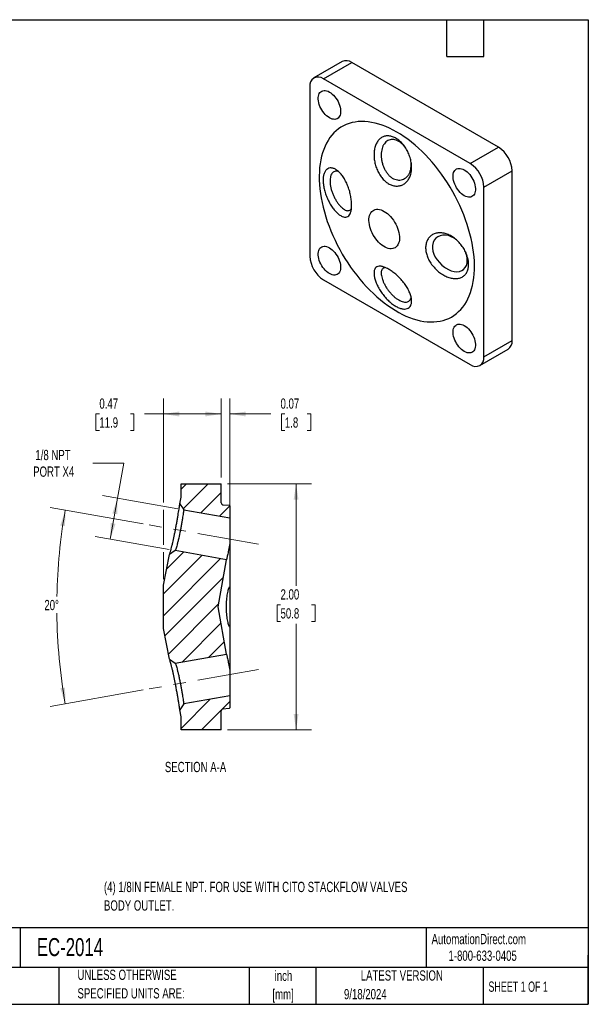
# Model space of a CAD drawing. Header units: inches. Extents: x 0.2 to 10.8, y 0.2 to 8.2.
# Tile 2 of 2: x 6.1 to 10.8, y 0.2 to 8.2. Entities that reach past the tile are written whole.
import ezdxf

# ---------------------------------------------------------------- set-up
doc = ezdxf.new("R2010")
doc.units = ezdxf.units.IN
doc.header["$MEASUREMENT"] = 0
doc.linetypes.add('CENTERX2', pattern=[0.8, 0.5, -0.1, 0.1, -0.1])
doc.layers.add('TEXT', color=140, linetype='Continuous', lineweight=25)
doc.styles.add('SLDTEXTSTYLE0', font='TXT', dxfattribs={"width": 0.7})
doc.styles.add('SLDTEXTSTYLE1', font='TXT', dxfattribs={"width": 0.65})
doc.dimstyles.new('SLDDIMSTYLE0', dxfattribs={"dimtxt": 0.084961, "dimasz": 0.13, "dimexe": 0, "dimexo": 0.0625, "dimgap": 0.02124, "dimtad": 0, "dimtih": 1, "dimtoh": 1, "dimrnd": 1e-09, "dimzin": 12, "dimdsep": 46, "dimtxsty": 'SLDTEXTSTYLE0', "dimsah": 1, "dimcen": 0.09, "dimadec": 0, "dimazin": 3, "dimtfac": 1, "dimtofl": 0, "dimtmove": 0, "dimatfit": 3, "dimfxl": 0, "dimfrac": 2, "dimtolj": 1, "dimtzin": 12, "dimarcsym": 0})
doc.dimstyles.new('SLDDIMSTYLE2', dxfattribs={"dimtxt": 0.084961, "dimasz": 0.13, "dimexe": 0, "dimexo": 0.0625, "dimgap": 0.02124, "dimtad": 0, "dimtih": 1, "dimtoh": 1, "dimrnd": 1e-09, "dimzin": 4, "dimdsep": 46, "dimtxsty": 'SLDTEXTSTYLE0', "dimsah": 1, "dimcen": 0.09, "dimadec": 0, "dimazin": 1, "dimtfac": 1, "dimtofl": 0, "dimtmove": 0, "dimatfit": 3, "dimfxl": 0, "dimfrac": 2, "dimtolj": 1, "dimtzin": 12, "dimarcsym": 0})
doc.dimstyles.new('SLDDIMSTYLE3', dxfattribs={"dimtxt": 0.084961, "dimasz": 0.13, "dimexe": 0, "dimexo": 0.0625, "dimgap": 0.02124, "dimtad": 0, "dimtih": 1, "dimtoh": 1, "dimrnd": 1e-09, "dimdsep": 46, "dimtxsty": 'SLDTEXTSTYLE0', "dimsah": 1, "dimcen": 0.09, "dimadec": 0, "dimazin": 2, "dimtfac": 1, "dimtofl": 0, "dimtmove": 0, "dimatfit": 3, "dimfxl": 0, "dimfrac": 2, "dimtolj": 1, "dimtzin": 12, "dimarcsym": 0})
doc.dimstyles.new('SLDDIMSTYLE4', dxfattribs={"dimtxt": 0.084961, "dimasz": 0.13, "dimexe": 0, "dimexo": 0.0625, "dimgap": 0.02124, "dimtad": 0, "dimtih": 1, "dimtoh": 1, "dimrnd": 1e-09, "dimdsep": 46, "dimtxsty": 'SLDTEXTSTYLE0', "dimsah": 1, "dimcen": 0.09, "dimadec": 0, "dimazin": 2, "dimtfac": 1, "dimtmove": 0, "dimatfit": 0, "dimfxl": 0, "dimfrac": 2, "dimtolj": 1, "dimtzin": 12, "dimarcsym": 0})
doc.dimstyles.new('SLDDIMSTYLE5', dxfattribs={"dimtxt": 0.084961, "dimasz": 0.13, "dimexe": 0, "dimexo": 0.0625, "dimgap": 0.02124, "dimtad": 0, "dimtih": 1, "dimtoh": 1, "dimdec": 4, "dimzin": 12, "dimdsep": 46, "dimtxsty": 'SLDTEXTSTYLE0', "dimsah": 1, "dimcen": 0.09, "dimadec": 0, "dimazin": 3, "dimtfac": 1, "dimtdec": 0, "dimtofl": 0, "dimtmove": 0, "dimatfit": 3, "dimfxl": 0, "dimfrac": 2, "dimtolj": 1, "dimtzin": 12, "dimarcsym": 0})

# ---------------------------------------------------------------- blocks, each defined once
blk = doc.blocks.new('_D_4')
at = {"color": 7, "linetype": 'Continuous', "lineweight": 0}
for p, q in [((7.2967, 4.3273), (7.2967, 5.1713)), ((7.7667, 4.5291), (7.7667, 5.1713)), ((6.7767, 5.0463), (6.7482, 5.0463)), ((6.7482, 5.0463), (6.7482, 4.9112)), ((7.0292, 5.0463), (7.0577, 5.0463)), ((7.0577, 5.0463), (7.0577, 4.9112)), ((7.2967, 5.0463), (7.1443, 5.0463)), ((7.7667, 5.0463), (7.2967, 5.0463)), ((6.7482, 4.9112), (6.7767, 4.9112)), ((7.0577, 4.9112), (7.0292, 4.9112)), ((7.2967, 3.983), (7.2967, 4.2673)), ((7.2967, 3.7049), (7.2967, 3.923))]:
    blk.add_line(p, q, dxfattribs=at)
at = {"color": 7, "linetype": 'Continuous', "lineweight": 18}
for points in [[(7.2967, 5.0463), (7.4267, 5.0263), (7.4267, 5.0663)], [(7.7667, 5.0463), (7.6367, 5.0663), (7.6367, 5.0263)]]:
    blk.add_solid(points, dxfattribs=at)
at = {"color": 7, "linetype": 'Continuous', "lineweight": 18, "char_height": 0.08333, "attachment_point": 1, "style": 'SLDTEXTSTYLE0'}
for s, insert in [('0.47', (6.7767, 5.1727)), ('11.9', (6.7767, 5.0187))]:
    blk.add_mtext(s, dxfattribs=dict(at, insert=insert))
blk = doc.blocks.new('_D_5')
at = {"color": 7, "linetype": 'Continuous', "lineweight": 0}
for p, q in [((7.7667, 4.5291), (7.7667, 5.1713)), ((7.8367, 4.2521), (7.8367, 5.1713)), ((7.7667, 5.0463), (7.5167, 5.0463)), ((7.8367, 5.0463), (8.1691, 5.0463)), ((8.2842, 5.0463), (8.2557, 5.0463)), ((8.2557, 5.0463), (8.2557, 4.9112)), ((8.466, 5.0463), (8.4946, 5.0463)), ((8.4946, 5.0463), (8.4946, 4.9112)), ((8.2557, 4.9112), (8.2842, 4.9112)), ((8.4946, 4.9112), (8.466, 4.9112))]:
    blk.add_line(p, q, dxfattribs=at)
at = {"color": 7, "linetype": 'Continuous', "lineweight": 18}
for points in [[(7.7667, 5.0463), (7.6367, 5.0663), (7.6367, 5.0263)], [(7.8367, 5.0463), (7.9667, 5.0263), (7.9667, 5.0663)]]:
    blk.add_solid(points, dxfattribs=at)
at = {"color": 7, "linetype": 'Continuous', "lineweight": 18, "char_height": 0.08333, "attachment_point": 1, "style": 'SLDTEXTSTYLE0'}
for s, insert in [('0.07', (8.2489, 5.1727)), ('1.8', (8.2842, 5.0187))]:
    blk.add_mtext(s, dxfattribs=dict(at, insert=insert))
blk = doc.blocks.new('_D_6')
at = {"color": 7, "linetype": 'Continuous', "lineweight": 0}
for p, q in [((7.8167, 4.4791), (8.5001, 4.4791)), ((8.3751, 4.4791), (8.3751, 3.6498)), ((8.2489, 3.4957), (8.2204, 3.4957)), ((8.2204, 3.4957), (8.2204, 3.3607)), ((8.5014, 3.4957), (8.5299, 3.4957)), ((8.5299, 3.4957), (8.5299, 3.3607)), ((8.2204, 3.3607), (8.2489, 3.3607)), ((8.5299, 3.3607), (8.5014, 3.3607)), ((8.3751, 2.4791), (8.3751, 3.3417)), ((7.8167, 2.4791), (8.5001, 2.4791))]:
    blk.add_line(p, q, dxfattribs=at)
at = {"color": 7, "linetype": 'Continuous', "lineweight": 18}
for points in [[(8.3751, 4.4791), (8.3551, 4.3491), (8.3951, 4.3491)], [(8.3751, 2.4791), (8.3951, 2.6091), (8.3551, 2.6091)]]:
    blk.add_solid(points, dxfattribs=at)
at = {"color": 7, "linetype": 'Continuous', "lineweight": 18, "char_height": 0.08333, "attachment_point": 1, "style": 'SLDTEXTSTYLE0'}
for s, insert in [('2.00', (8.2489, 3.6222)), ('50.8', (8.2489, 3.4681))]:
    blk.add_mtext(s, dxfattribs=dict(at, insert=insert))
blk = doc.blocks.new('_D_7')
at = {"color": 7, "linetype": 'Continuous', "lineweight": 0}
for p, q in [((7.1325, 4.1541), (6.3762, 4.2875)), ((7.1325, 2.8041), (6.3762, 2.6708))]:
    blk.add_line(p, q, dxfattribs=at)
at = {"color": 7, "linetype": 'Continuous', "lineweight": 18}
for start, end in [(170, 178.93571), (180.64366, 190)]:
    blk.add_arc((10.9605, 3.4791), 4.53, start, end, dxfattribs=at)
for points in [[(6.4993, 4.2657), (6.4588, 4.1406), (6.4983, 4.1342)], [(6.4993, 2.6925), (6.4983, 2.824), (6.4588, 2.8176)]]:
    blk.add_solid(points, dxfattribs=at)
at = {"color": 7, "linetype": 'Continuous', "lineweight": 18, "insert": (6.3298, 3.5357), "char_height": 0.08333, "attachment_point": 1, "style": 'SLDTEXTSTYLE0'}
blk.add_mtext('20°', dxfattribs=at)
blk = doc.blocks.new('_D_8')
at = {"color": 7, "linetype": 'Continuous', "lineweight": 0}
for p, q in [((6.9746, 4.6473), (6.7246, 4.6473)), ((6.9245, 4.3629), (6.9746, 4.6473)), ((7.4134, 4.2767), (6.8014, 4.3846)), ((6.8656, 4.0291), (6.9245, 4.3629)), ((7.3441, 3.9447), (6.7425, 4.0508))]:
    blk.add_line(p, q, dxfattribs=at)
at = {"color": 7, "linetype": 'Continuous', "lineweight": 18}
for points in [[(6.9245, 4.3629), (6.8822, 4.2383), (6.9216, 4.2314)], [(6.8656, 4.0291), (6.9079, 4.1536), (6.8685, 4.1605)]]:
    blk.add_solid(points, dxfattribs=at)
at = {"color": 7, "linetype": 'Continuous', "lineweight": 18, "char_height": 0.08333, "attachment_point": 1, "style": 'SLDTEXTSTYLE0'}
for s, insert in [('1/8 NPT', (6.2568, 4.7547)), ('PORT X4', (6.2385, 4.6197))]:
    blk.add_mtext(s, dxfattribs=dict(at, insert=insert))

msp = doc.modelspace()

# ---------------------------------------------------------------- hatches: boundary and pattern name
at = {"linetype": 'Continuous', "lineweight": 18}
h = msp.add_hatch(dxfattribs=at)
h.set_pattern_fill('ANSI31', style=0)
edge = h.paths.add_edge_path(flags=0)
edge.add_line((7.8321, 4.30452), (7.78036, 4.30905))
edge.add_arc((7.78167, 4.32399), 0.015, 180, 265, ccw=False)
edge.add_line((7.76667, 4.32399), (7.76667, 4.47912))
edge.add_line((7.76667, 4.47912), (7.44167, 4.47912))
edge.add_line((7.44167, 4.47912), (7.44167, 4.37125))
edge.add_line((7.44167, 4.37125), (7.43035, 4.31533))
edge.add_spline(control_points=[(7.43035, 4.31533), (7.43035, 4.31533), (7.43035, 4.31533), (7.43035, 4.31533), (7.4411, 4.29956), (7.45185, 4.28378), (7.4626, 4.26801)], knot_values=[0, 0, 0, 0, 0.0000073, 0.0000073, 0.0000073, 0.9999324, 0.9999324, 0.9999324, 0.9999324], weights=[1, 1, 1, 1, 1, 1, 1], degree=3, periodic=0)
edge.add_line((7.4626, 4.26801), (7.83667, 4.20205))
edge.add_line((7.83667, 4.20205), (7.83667, 4.29954))
edge.add_arc((7.83167, 4.29954), 0.005, 0, 85)
h = msp.add_hatch(dxfattribs=at)
h.set_pattern_fill('ANSI31', style=0)
edge = h.paths.add_edge_path(flags=0)
edge.add_spline(control_points=[(7.34719, 3.0537), (7.35121, 3.05096), (7.35524, 3.04822), (7.35926, 3.04548), (7.36337, 3.04267), (7.36749, 3.03987), (7.37161, 3.03706), (7.37885, 3.03212), (7.3861, 3.02718), (7.39334, 3.02225)], knot_values=[0.0000086, 0.0000086, 0.0000086, 0.0000086, 0.0003795, 0.0003795, 0.0003795, 0.0007591, 0.0007591, 0.0007591, 0.0014272, 0.0014272, 0.0014272, 0.0014272], weights=[1, 1, 1, 1, 1, 1, 1, 1, 1, 1], degree=3, periodic=0)
edge.add_line((7.39334, 3.02225), (7.80908, 3.09555))
edge.add_line((7.80908, 3.09555), (7.74145, 3.47912))
edge.add_line((7.74145, 3.47912), (7.80908, 3.86269))
edge.add_line((7.80908, 3.86269), (7.39334, 3.93599))
edge.add_spline(control_points=[(7.39334, 3.93599), (7.38933, 3.93326), (7.38531, 3.93052), (7.38129, 3.92778), (7.37718, 3.92497), (7.37306, 3.92217), (7.36894, 3.91936), (7.36169, 3.91442), (7.35444, 3.90948), (7.34719, 3.90454)], knot_values=[0.0000092, 0.0000092, 0.0000092, 0.0000092, 0.0003796, 0.0003796, 0.0003796, 0.0007591, 0.0007591, 0.0007591, 0.0014278, 0.0014278, 0.0014278, 0.0014278], weights=[1, 1, 1, 1, 1, 1, 1, 1, 1, 1], degree=3, periodic=0)
edge.add_line((7.34719, 3.90454), (7.29667, 3.65493))
edge.add_line((7.29667, 3.65493), (7.29667, 3.30331))
edge.add_line((7.29667, 3.30331), (7.34719, 3.0537))
h = msp.add_hatch(dxfattribs=at)
h.set_pattern_fill('ANSI31', style=0)
edge = h.paths.add_edge_path(flags=0)
edge.add_line((7.78036, 2.64919), (7.8321, 2.65372))
edge.add_arc((7.83167, 2.6587), 0.005, 275, 360)
edge.add_line((7.83667, 2.6587), (7.83667, 2.75619))
edge.add_line((7.83667, 2.75619), (7.46261, 2.69023))
edge.add_spline(control_points=[(7.46261, 2.69023), (7.45185, 2.67445), (7.4411, 2.65868), (7.43035, 2.6429)], knot_values=[0.0000064, 0.0000064, 0.0000064, 0.0000064, 1.0000006, 1.0000006, 1.0000006, 1.0000006], weights=[1, 1, 1, 1], degree=3, periodic=0)
edge.add_line((7.43035, 2.6429), (7.44167, 2.58699))
edge.add_line((7.44167, 2.58699), (7.44167, 2.47912))
edge.add_line((7.44167, 2.47912), (7.76667, 2.47912))
edge.add_line((7.76667, 2.47912), (7.76667, 2.63425))
edge.add_arc((7.78167, 2.63425), 0.015, 95, 180.005749, ccw=False)

# ---------------------------------------------------------------- linework, layer by layer
for p, q in [((8.74909, 7.90982), (8.51928, 7.77715)), ((8.59727, 7.76943), (8.82708, 7.9021)), ((10.02068, 7.21305), (8.82708, 7.9021)), ((9.79087, 7.08038), (8.59727, 7.76943)), ((8.48696, 7.70573), (8.48696, 6.32741)), ((9.79087, 7.08038), (10.02068, 7.21305)), ((9.90117, 6.88932), (10.13098, 7.02199)), ((10.13098, 5.64367), (10.13098, 7.02199)), ((9.90117, 5.511), (9.90117, 6.88932)), ((8.59727, 6.13635), (9.79087, 5.4473)), ((9.90117, 5.511), (10.13098, 5.64367)), ((9.86886, 5.43958), (10.09867, 5.57224)), ((7.44167, 4.37125), (7.44167, 4.47912)), ((7.44167, 4.47912), (7.76667, 4.47912)), ((7.76667, 4.32399), (7.76667, 4.47912)), ((7.43035, 4.31533), (7.44167, 4.37125)), ((7.4626, 4.26801), (7.83667, 4.20205)), ((7.78036, 4.30905), (7.8321, 4.30452)), ((7.83667, 4.29954), (7.83667, 4.20205)), ((7.83667, 4.20205), (7.83667, 3.99311)), ((7.39334, 3.93599), (7.34719, 3.90454)), ((7.80908, 3.86269), (7.39334, 3.93599)), ((7.83667, 3.99311), (7.83667, 3.64469)), ((7.29667, 3.65493), (7.34719, 3.90454)), ((7.74145, 3.47912), (7.80908, 3.86269)), ((7.29667, 3.30331), (7.29667, 3.65493)), ((7.83667, 3.64469), (7.83667, 3.31355)), ((7.80908, 3.09555), (7.74145, 3.47912)), ((7.34719, 3.0537), (7.29667, 3.30331)), ((7.83667, 3.31355), (7.83667, 2.96513)), ((7.34719, 3.0537), (7.39334, 3.02225)), ((7.39334, 3.02225), (7.80908, 3.09555)), ((7.83667, 2.96513), (7.83667, 2.75619)), ((7.83667, 2.75619), (7.46261, 2.69023)), ((7.83667, 2.75619), (7.83667, 2.6587)), ((7.46261, 2.69023), (7.43035, 2.6429)), ((7.44167, 2.58699), (7.43035, 2.6429)), ((7.8321, 2.65372), (7.78036, 2.64919)), ((7.44167, 2.47912), (7.44167, 2.58699)), ((7.76667, 2.47912), (7.76667, 2.63425)), ((7.76667, 2.47912), (7.44167, 2.47912))]:
    msp.add_line(p, q)
at = {"color": 7, "linetype": 'CENTERX2', "lineweight": 18}
for p, q in [((8.06908, 3.98896), (7.18177, 4.14541)), ((8.06908, 2.96928), (7.18177, 2.81283))]:
    msp.add_line(p, q, dxfattribs=at)
at = {"flags": 128}
for points in [[(8.64606, 7.66247), (8.65745, 7.65507), (8.66866, 7.64613), (8.67951, 7.63579), (8.68983, 7.62422), (8.69947, 7.6116), (8.70826, 7.59812), (8.71607, 7.58401), (8.72278, 7.56948), (8.72828, 7.55476), (8.73248, 7.54008), (8.73531, 7.52568), (8.73674, 7.51178), (8.73674, 7.4986), (8.73531, 7.48636), (8.73248, 7.47523), (8.72828, 7.46541), (8.72278, 7.45703), (8.71607, 7.45024), (8.70826, 7.44515), (8.69947, 7.44182), (8.68983, 7.44033), (8.67951, 7.44068), (8.66866, 7.44287), (8.65745, 7.44687), (8.64606, 7.45262), (8.63467, 7.46002), (8.62346, 7.46896), (8.61261, 7.4793), (8.60229, 7.49087), (8.59265, 7.50349), (8.58386, 7.51696), (8.57605, 7.53108), (8.56934, 7.54561), (8.56384, 7.56033), (8.55964, 7.57501), (8.55681, 7.58941), (8.55538, 7.60331), (8.55538, 7.61648), (8.55681, 7.62873), (8.55964, 7.63985), (8.56384, 7.64968), (8.56934, 7.65805), (8.57605, 7.66484), (8.58386, 7.66994), (8.59265, 7.67326), (8.60229, 7.67476), (8.61261, 7.67441), (8.62346, 7.67222), (8.63467, 7.66822), (8.64606, 7.66247)], [(9.19407, 7.33683), (9.16428, 7.35321), (9.13455, 7.36794), (9.10496, 7.38096), (9.07557, 7.39227), (9.04644, 7.40182), (9.01764, 7.40961), (8.98924, 7.4156), (8.96129, 7.4198), (8.93386, 7.42218), (8.90701, 7.42275), (8.8808, 7.4215), (8.8553, 7.41844), (8.83054, 7.41357), (8.8066, 7.4069), (8.78353, 7.39845), (8.76136, 7.38824), (8.74017, 7.37629), (8.71999, 7.36262), (8.70086, 7.34728), (8.68284, 7.33028), (8.66596, 7.31167), (8.65025, 7.29149), (8.63576, 7.26979), (8.62251, 7.24661), (8.61054, 7.22201), (8.59988, 7.19604), (8.59053, 7.16875), (8.58254, 7.14022), (8.57591, 7.1105), (8.57066, 7.07966), (8.5668, 7.04777), (8.56433, 7.0149), (8.56328, 6.98112), (8.56363, 6.9465), (8.56539, 6.91114), (8.56855, 6.8751), (8.57311, 6.83846), (8.57905, 6.80131), (8.58637, 6.76373), (8.59504, 6.7258), (8.60505, 6.68761), (8.61637, 6.64924), (8.62898, 6.61079), (8.64285, 6.57232), (8.65795, 6.53394), (8.67425, 6.49573), (8.69171, 6.45776), (8.71029, 6.42013), (8.72995, 6.38292), (8.75064, 6.34622), (8.77233, 6.31009), (8.79495, 6.27464), (8.81847, 6.23993), (8.84282, 6.20604), (8.86796, 6.17305), (8.89382, 6.14103), (8.92036, 6.11005), (8.94751, 6.08019), (8.9752, 6.0515), (9.00339, 6.02406), (9.032, 5.99792), (9.06097, 5.97314), (9.09024, 5.94978), (9.11974, 5.92789), (9.1494, 5.90752), (9.17917, 5.88871), (9.20897, 5.87151), (9.23873, 5.85595), (9.2684, 5.84207), (9.2979, 5.8299), (9.32717, 5.81947), (9.35614, 5.81079), (9.38475, 5.8039), (9.41293, 5.7988), (9.44063, 5.79551), (9.46778, 5.79404), (9.49431, 5.79438), (9.52018, 5.79653), (9.54531, 5.8005), (9.56967, 5.80627), (9.59318, 5.81383), (9.61581, 5.82316), (9.63749, 5.83425), (9.65819, 5.84706), (9.67785, 5.86157), (9.69642, 5.87775), (9.71388, 5.89556), (9.73018, 5.91496), (9.74528, 5.9359), (9.75916, 5.95835), (9.77177, 5.98225), (9.78309, 6.00754), (9.7931, 6.03418), (9.80177, 6.06209), (9.80908, 6.09123), (9.81503, 6.12152), (9.81958, 6.15289), (9.82275, 6.18528), (9.8245, 6.21862), (9.82486, 6.25282), (9.8238, 6.28782), (9.82134, 6.32354), (9.81748, 6.35988), (9.81223, 6.39679), (9.8056, 6.43416), (9.7976, 6.47193), (9.78826, 6.51), (9.77759, 6.54829), (9.76562, 6.58671), (9.75238, 6.62518), (9.73788, 6.66361), (9.72218, 6.70192), (9.7053, 6.74003), (9.68727, 6.77783), (9.66815, 6.81526), (9.64797, 6.85223), (9.62677, 6.88865), (9.60461, 6.92445), (9.58153, 6.95955), (9.55759, 6.99386), (9.53284, 7.0273), (9.50733, 7.05982), (9.48112, 7.09133), (9.45428, 7.12175), (9.42685, 7.15104), (9.3989, 7.17911), (9.37049, 7.20591), (9.34169, 7.23138), (9.31257, 7.25545), (9.28317, 7.27808), (9.25358, 7.29922), (9.22386, 7.31882), (9.19407, 7.33683)], [(9.74208, 7.02975), (9.75346, 7.02235), (9.76467, 7.01341), (9.77552, 7.00307), (9.78585, 6.9915), (9.79548, 6.97888), (9.80428, 6.96541), (9.81209, 6.95129), (9.81879, 6.93676), (9.82429, 6.92204), (9.82849, 6.90736), (9.83133, 6.89296), (9.83276, 6.87906), (9.83276, 6.86589), (9.83133, 6.85364), (9.82849, 6.84252), (9.82429, 6.83269), (9.81879, 6.82432), (9.81209, 6.81753), (9.80428, 6.81243), (9.79548, 6.80911), (9.78585, 6.80761), (9.77552, 6.80796), (9.76467, 6.81015), (9.75346, 6.81415), (9.74208, 6.8199), (9.73069, 6.8273), (9.71948, 6.83624), (9.70863, 6.84658), (9.6983, 6.85815), (9.68867, 6.87077), (9.67988, 6.88425), (9.67206, 6.89836), (9.66536, 6.91289), (9.65986, 6.92761), (9.65566, 6.94229), (9.65282, 6.95669), (9.65139, 6.97059), (9.65139, 6.98377), (9.65282, 6.99601), (9.65566, 7.00714), (9.65986, 7.01696), (9.66536, 7.02534), (9.67206, 7.03213), (9.67988, 7.03722), (9.68867, 7.04055), (9.6983, 7.04204), (9.70863, 7.04169), (9.71948, 7.0395), (9.73069, 7.0355), (9.74208, 7.02975)], [(9.09154, 6.69273), (9.10475, 6.68429), (9.11782, 6.67432), (9.13058, 6.66293), (9.14291, 6.65025), (9.15465, 6.63642), (9.16568, 6.62161), (9.17586, 6.60598), (9.18509, 6.5897), (9.19327, 6.57296), (9.20028, 6.55596), (9.20607, 6.53888), (9.21056, 6.52191), (9.2137, 6.50525), (9.21546, 6.48909), (9.21581, 6.47361), (9.21475, 6.45899), (9.2123, 6.44539), (9.20848, 6.43297), (9.20334, 6.42186), (9.19692, 6.41219), (9.18932, 6.40408), (9.1806, 6.39761), (9.17088, 6.39286), (9.16026, 6.38988), (9.14886, 6.3887), (9.13681, 6.38934), (9.12425, 6.3918), (9.11131, 6.39603), (9.09815, 6.402), (9.08492, 6.40964), (9.07176, 6.41886), (9.05883, 6.42956), (9.04627, 6.44161), (9.03422, 6.45488), (9.02282, 6.46922), (9.01219, 6.48447), (9.00247, 6.50044), (8.99376, 6.51697), (8.98615, 6.53387), (8.97974, 6.55094), (8.97459, 6.56799), (8.97077, 6.58482), (8.96832, 6.60125), (8.96726, 6.6171), (8.96762, 6.63217), (8.96937, 6.6463), (8.97251, 6.65933), (8.977, 6.67111), (8.98279, 6.68151), (8.98981, 6.69042), (8.99798, 6.69772), (9.00721, 6.70334), (9.0174, 6.70721), (9.02843, 6.70929), (9.04017, 6.70956), (9.05249, 6.70801), (9.06526, 6.70466), (9.07832, 6.69955), (9.09154, 6.69273)], [(9.67359, 6.46445), (9.65948, 6.4746), (9.63653, 6.48689), (9.61248, 6.49546), (9.58941, 6.49963), (9.56657, 6.49948), (9.54588, 6.49505), (9.52679, 6.48624), (9.51087, 6.47377), (9.49783, 6.45737), (9.48886, 6.43849), (9.48383, 6.41664), (9.48322, 6.39396), (9.48695, 6.3696), (9.49462, 6.34572), (9.50634, 6.32142), (9.52119, 6.2984), (9.53944, 6.27616), (9.5596, 6.25636), (9.58217, 6.23859), (9.58956, 6.23361), (9.61265, 6.22043), (9.63667, 6.21046), (9.6596, 6.20455), (9.68217, 6.20258), (9.70252, 6.20473), (9.72125, 6.2111), (9.73687, 6.22121), (9.7498, 6.23534), (9.75905, 6.25239), (9.76483, 6.2728), (9.7667, 6.29489), (9.7667, 6.29489)], [(8.64606, 6.39683), (8.65745, 6.38943), (8.66866, 6.38049), (8.67951, 6.37015), (8.68983, 6.35858), (8.69947, 6.34596), (8.70826, 6.33248), (8.71607, 6.31837), (8.72278, 6.30384), (8.72828, 6.28912), (8.73248, 6.27444), (8.73531, 6.26004), (8.73674, 6.24614), (8.73674, 6.23297), (8.73531, 6.22072), (8.73248, 6.20959), (8.72828, 6.19977), (8.72278, 6.19139), (8.71607, 6.18461), (8.70826, 6.17951), (8.69947, 6.17619), (8.68983, 6.17469), (8.67951, 6.17504), (8.66866, 6.17723), (8.65745, 6.18123), (8.64606, 6.18698), (8.63467, 6.19438), (8.62346, 6.20332), (8.61261, 6.21366), (8.60229, 6.22523), (8.59265, 6.23785), (8.58386, 6.25132), (8.57605, 6.26544), (8.56934, 6.27997), (8.56384, 6.29469), (8.55964, 6.30937), (8.55681, 6.32377), (8.55538, 6.33767), (8.55538, 6.35084), (8.55681, 6.36309), (8.55964, 6.37422), (8.56384, 6.38404), (8.56934, 6.39242), (8.57605, 6.3992), (8.58386, 6.4043), (8.59265, 6.40762), (8.60229, 6.40912), (8.61261, 6.40877), (8.62346, 6.40658), (8.63467, 6.40258), (8.64606, 6.39683)], [(9.74208, 5.76411), (9.75346, 5.75671), (9.76467, 5.74777), (9.77552, 5.73744), (9.78585, 5.72587), (9.79548, 5.71324), (9.80428, 5.69977), (9.81209, 5.68565), (9.81879, 5.67112), (9.82429, 5.6564), (9.82849, 5.64173), (9.83133, 5.62732), (9.83276, 5.61343), (9.83276, 5.60025), (9.83133, 5.588), (9.82849, 5.57688), (9.82429, 5.56705), (9.81879, 5.55868), (9.81209, 5.55189), (9.80428, 5.54679), (9.79548, 5.54347), (9.78585, 5.54197), (9.77552, 5.54232), (9.76467, 5.54451), (9.75346, 5.54852), (9.74208, 5.55426), (9.73069, 5.56166), (9.71948, 5.5706), (9.70863, 5.58094), (9.6983, 5.59251), (9.68867, 5.60513), (9.67988, 5.61861), (9.67206, 5.63272), (9.66536, 5.64726), (9.65986, 5.66198), (9.65566, 5.67665), (9.65282, 5.69105), (9.65139, 5.70495), (9.65139, 5.71813), (9.65282, 5.73037), (9.65566, 5.7415), (9.65986, 5.75133), (9.66536, 5.7597), (9.67206, 5.76649), (9.67988, 5.77158), (9.68867, 5.77491), (9.6983, 5.77641), (9.70863, 5.77606), (9.71948, 5.77386), (9.73069, 5.76986), (9.74208, 5.76411)]]:
    msp.add_lwpolyline(points, dxfattribs=at)
for centre, radius, start, end in [((8.78171, 7.84156), 0.07565, 53.146601, 115.54294), ((8.55443, 7.71625), 0.06829, 51.147399, 188.863353), ((9.89216, 7.01148), 0.23905, 2.52009, 57.47991), ((9.66235, 6.87881), 0.23905, 2.52009, 57.47991), ((8.72578, 6.33792), 0.23905, 182.52009, 237.47991), ((10.05149, 5.63661), 0.07981, 306.240345, 5.071835), ((9.8337, 5.50048), 0.06829, 231.147399, 8.863353), ((7.78167, 4.32399), 0.015, 180, 265), ((7.83167, 4.29954), 0.005, 0, 85), ((7.78167, 2.63425), 0.015, 95, 180), ((7.83167, 2.6587), 0.005, 275, 360)]:
    msp.add_arc(centre, radius, start, end)
for points, knots in [([(9.0091, 7.13548), (9.00833, 7.14887), (9.00854, 7.16184), (9.01075, 7.18696), (9.01279, 7.19918), (9.01863, 7.22179), (9.02243, 7.2323), (9.03177, 7.25182), (9.03724, 7.26065), (9.04959, 7.276), (9.05656, 7.28264), (9.07171, 7.29356), (9.07978, 7.29779), (9.09695, 7.30373), (9.10614, 7.30542), (9.12485, 7.30624), (9.13443, 7.30539), (9.14914, 7.30215), (9.15413, 7.30072), (9.16401, 7.29728), (9.16894, 7.29526), (9.18364, 7.28833), (9.19336, 7.28254), (9.2126, 7.26847), (9.22181, 7.26046), (9.23505, 7.24703), (9.23936, 7.24231), (9.24778, 7.23236), (9.25189, 7.22712), (9.26366, 7.21098), (9.27084, 7.1996), (9.28385, 7.17557), (9.28968, 7.16281), (9.29942, 7.13704), (9.30344, 7.12393), (9.30808, 7.1039), (9.30939, 7.09716), (9.31147, 7.08384), (9.31226, 7.07723), (9.31389, 7.05755), (9.314, 7.04455), (9.31208, 7.01927), (9.31006, 7.00727), (9.30407, 6.98448), (9.30004, 6.97357), (9.29014, 6.95385), (9.2843, 6.94499), (9.27424, 6.93313), (9.27065, 6.9294), (9.26316, 6.92257), (9.25925, 6.91947), (9.24704, 6.9111), (9.2383, 6.90672), (9.21961, 6.90043), (9.20996, 6.89866), (9.19512, 6.89792), (9.19012, 6.898), (9.17998, 6.89881), (9.17485, 6.89956), (9.1596, 6.90275), (9.14953, 6.90614), (9.12964, 6.91538), (9.11977, 6.92132), (9.10109, 6.93524), (9.09216, 6.94324), (9.07939, 6.95691), (9.07523, 6.96174), (9.0673, 6.97176), (9.06351, 6.97696), (9.05259, 6.99313), (9.04594, 7.00474), (9.03402, 7.02935), (9.02889, 7.04202), (9.02029, 7.0681), (9.01678, 7.08164), (9.01157, 7.10863), (9.00986, 7.12208), (9.0091, 7.13548)], [0, 0, 0, 0, 0.03125, 0.03125, 0.0625, 0.0625, 0.09375, 0.09375, 0.125, 0.125, 0.15625, 0.15625, 0.1875, 0.1875, 0.21875, 0.21875, 0.25, 0.25, 0.265625, 0.265625, 0.28125, 0.28125, 0.3125, 0.3125, 0.34375, 0.34375, 0.359375, 0.359375, 0.375, 0.375, 0.40625, 0.40625, 0.4375, 0.4375, 0.46875, 0.46875, 0.484375, 0.484375, 0.5, 0.5, 0.53125, 0.53125, 0.5625, 0.5625, 0.59375, 0.59375, 0.625, 0.625, 0.640625, 0.640625, 0.65625, 0.65625, 0.6875, 0.6875, 0.71875, 0.71875, 0.734375, 0.734375, 0.75, 0.75, 0.78125, 0.78125, 0.8125, 0.8125, 0.84375, 0.84375, 0.859375, 0.859375, 0.875, 0.875, 0.90625, 0.90625, 0.9375, 0.9375, 0.96875, 0.96875, 1, 1, 1, 1]), ([(9.26171, 7.2125), (9.25894, 7.21628), (9.25082, 7.22734), (9.2351, 7.24261), (9.21997, 7.25437), (9.20441, 7.26388), (9.18859, 7.27131), (9.16834, 7.27643), (9.14849, 7.27696), (9.13008, 7.27289), (9.11308, 7.2642), (9.09843, 7.25134), (9.08607, 7.23436), (9.07663, 7.21408), (9.0702, 7.19066), (9.06668, 7.1653), (9.06706, 7.14718), (9.06724, 7.13828)], [0, 0, 0, 0, 0.0369863, 0.108399, 0.1818844, 0.2049745, 0.2763336, 0.3497613, 0.4211438, 0.4945953, 0.566002, 0.6394787, 0.7108973, 0.7843913, 0.8557391, 0.9291635, 1, 1, 1, 1]), ([(9.06724, 7.13828), (9.06801, 7.12916), (9.06955, 7.11066), (9.07582, 7.08279), (9.0849, 7.05551), (9.09672, 7.02998), (9.11121, 7.00652), (9.12788, 6.98632), (9.1466, 6.96962), (9.16657, 6.95729), (9.18754, 6.9494), (9.20852, 6.94622), (9.22924, 6.94772), (9.24869, 6.95379), (9.2666, 6.96442), (9.28195, 6.97909), (9.29461, 6.99768), (9.30381, 7.01922), (9.30952, 7.04357), (9.31173, 7.06787), (9.31036, 7.08439), (9.30976, 7.09169)], [0, 0, 0, 0, 0.0524272, 0.106371, 0.1588801, 0.2129024, 0.2655725, 0.3197789, 0.3722652, 0.4263059, 0.47827, 0.5317363, 0.5838352, 0.6374155, 0.690018, 0.7441432, 0.7967819, 0.8509597, 0.9033933, 0.9573519, 1, 1, 1, 1]), ([(8.74863, 6.65192), (8.74131, 6.65526), (8.73381, 6.65984), (8.71846, 6.67125), (8.71057, 6.67815), (8.6951, 6.69382), (8.68744, 6.70264), (8.67231, 6.72216), (8.66497, 6.73271), (8.65109, 6.75498), (8.64446, 6.76687), (8.63217, 6.79145), (8.62658, 6.80399), (8.61658, 6.82959), (8.61214, 6.84278), (8.60476, 6.86864), (8.60177, 6.88142), (8.59843, 6.90034), (8.5975, 6.90664), (8.59605, 6.91889), (8.59552, 6.92488), (8.59453, 6.94243), (8.59464, 6.95359), (8.59653, 6.97472), (8.59825, 6.98436), (8.60195, 6.99752), (8.60337, 7.00167), (8.60661, 7.00952), (8.60843, 7.01322), (8.61436, 7.02338), (8.61894, 7.02903), (8.62936, 7.03805), (8.63526, 7.04137), (8.64782, 7.04538), (8.65451, 7.04614), (8.6652, 7.04534), (8.66887, 7.04473), (8.67627, 7.04286), (8.68001, 7.04161), (8.69136, 7.03694), (8.69913, 7.03259), (8.71479, 7.02133), (8.7225, 7.01455), (8.73768, 6.99887), (8.74524, 6.98985), (8.75952, 6.97018), (8.76628, 6.95953), (8.77586, 6.94239), (8.77898, 6.93644), (8.78491, 6.92436), (8.78773, 6.91821), (8.79577, 6.89948), (8.80058, 6.88661), (8.80912, 6.8601), (8.81269, 6.84689), (8.81716, 6.82718), (8.8185, 6.82063), (8.82088, 6.80755), (8.82191, 6.80102), (8.82451, 6.78191), (8.82562, 6.76965), (8.82664, 6.74609), (8.82653, 6.73476), (8.8251, 6.71401), (8.8238, 6.70445), (8.82086, 6.6914), (8.81972, 6.68726), (8.81714, 6.67959), (8.8157, 6.67604), (8.81093, 6.66619), (8.80712, 6.66071), (8.79819, 6.6521), (8.7932, 6.64906), (8.78212, 6.64552), (8.77595, 6.64502), (8.76287, 6.64656), (8.75595, 6.64858), (8.74863, 6.65192)], [0, 0, 0, 0, 0.03125, 0.03125, 0.0625, 0.0625, 0.09375, 0.09375, 0.125, 0.125, 0.15625, 0.15625, 0.1875, 0.1875, 0.21875, 0.21875, 0.25, 0.25, 0.265625, 0.265625, 0.28125, 0.28125, 0.3125, 0.3125, 0.34375, 0.34375, 0.359375, 0.359375, 0.375, 0.375, 0.40625, 0.40625, 0.4375, 0.4375, 0.46875, 0.46875, 0.484375, 0.484375, 0.5, 0.5, 0.53125, 0.53125, 0.5625, 0.5625, 0.59375, 0.59375, 0.625, 0.625, 0.640625, 0.640625, 0.65625, 0.65625, 0.6875, 0.6875, 0.71875, 0.71875, 0.734375, 0.734375, 0.75, 0.75, 0.78125, 0.78125, 0.8125, 0.8125, 0.84375, 0.84375, 0.859375, 0.859375, 0.875, 0.875, 0.90625, 0.90625, 0.9375, 0.9375, 0.96875, 0.96875, 1, 1, 1, 1]), ([(8.7211, 7.01503), (8.72004, 7.01554), (8.71364, 7.01862), (8.70265, 7.01983), (8.6886, 7.01829), (8.67641, 7.0119), (8.66608, 7.00116), (8.65833, 6.98653), (8.65307, 6.96814), (8.65125, 6.95162), (8.65089, 6.93388), (8.65198, 6.91498), (8.65625, 6.88913), (8.66322, 6.86219), (8.6727, 6.83545), (8.68433, 6.8091), (8.69777, 6.78443), (8.71262, 6.76159), (8.72826, 6.74166), (8.74442, 6.7249), (8.76028, 6.71169), (8.77035, 6.70631), (8.77529, 6.70367)], [0, 0, 0, 0, 0.0107883, 0.0654874, 0.1187028, 0.1734577, 0.2267316, 0.2815503, 0.3348272, 0.3896505, 0.4068767, 0.4601137, 0.5148939, 0.5681483, 0.6229463, 0.6762188, 0.7310356, 0.7843169, 0.8391466, 0.8923752, 0.9471529, 1, 1, 1, 1]), ([(8.77529, 6.70367), (8.78005, 6.70181), (8.78971, 6.69803), (8.80245, 6.69786), (8.81349, 6.70211), (8.82105, 6.70833), (8.82418, 6.71453), (8.82507, 6.7163)], [0, 0, 0, 0, 0.2236031, 0.4536749, 0.6776276, 0.9080337, 1, 1, 1, 1]), ([(9.55806, 6.18465), (9.54683, 6.19202), (9.53605, 6.20022), (9.51531, 6.21819), (9.5053, 6.22802), (9.48701, 6.24855), (9.4786, 6.25932), (9.46326, 6.2819), (9.45652, 6.29352), (9.44796, 6.31108), (9.44535, 6.31698), (9.44064, 6.32886), (9.43853, 6.33488), (9.4331, 6.35277), (9.43062, 6.36451), (9.42792, 6.38767), (9.42772, 6.39919), (9.42967, 6.42102), (9.43177, 6.43143), (9.43664, 6.44623), (9.43856, 6.45105), (9.44293, 6.46023), (9.44537, 6.4646), (9.45342, 6.47707), (9.45978, 6.48452), (9.47454, 6.49754), (9.48274, 6.50296), (9.49609, 6.50932), (9.50072, 6.51114), (9.51036, 6.51421), (9.51538, 6.51546), (9.53072, 6.51825), (9.54132, 6.51889), (9.56331, 6.51758), (9.57478, 6.51562), (9.59755, 6.5094), (9.60894, 6.50515), (9.62604, 6.49693), (9.63175, 6.49388), (9.64292, 6.48733), (9.65391, 6.48029), (9.66457, 6.47232), (9.67505, 6.46385), (9.68024, 6.45935), (9.69528, 6.4453), (9.70462, 6.43525), (9.72205, 6.41392), (9.73019, 6.4025), (9.7445, 6.37922), (9.75075, 6.36731), (9.75882, 6.34905), (9.7613, 6.34287), (9.76571, 6.33061), (9.76765, 6.32452), (9.77266, 6.30634), (9.77498, 6.29435), (9.77753, 6.27067), (9.77769, 6.25935), (9.77634, 6.24315), (9.77562, 6.23789), (9.77365, 6.22761), (9.77239, 6.22258), (9.76785, 6.20821), (9.76379, 6.1995), (9.75372, 6.18373), (9.74765, 6.17662), (9.73394, 6.1647), (9.72625, 6.15983), (9.71349, 6.15409), (9.70901, 6.15245), (9.69983, 6.14976), (9.69511, 6.14871), (9.68051, 6.14644), (9.67019, 6.14611), (9.64857, 6.14778), (9.63755, 6.14975), (9.61507, 6.15599), (9.6035, 6.1603), (9.5806, 6.17096), (9.56928, 6.17729), (9.55806, 6.18465)], [0, 0, 0, 0, 0.03125, 0.03125, 0.0625, 0.0625, 0.09375, 0.09375, 0.125, 0.125, 0.140625, 0.140625, 0.15625, 0.15625, 0.1875, 0.1875, 0.21875, 0.21875, 0.25, 0.25, 0.265625, 0.265625, 0.28125, 0.28125, 0.3125, 0.3125, 0.34375, 0.34375, 0.359375, 0.359375, 0.375, 0.375, 0.40625, 0.40625, 0.4375, 0.4375, 0.46875, 0.46875, 0.484375, 0.484375, 0.5, 0.515625, 0.515625, 0.53125, 0.53125, 0.5625, 0.5625, 0.59375, 0.59375, 0.625, 0.625, 0.640625, 0.640625, 0.65625, 0.65625, 0.6875, 0.6875, 0.71875, 0.71875, 0.734375, 0.734375, 0.75, 0.75, 0.78125, 0.78125, 0.8125, 0.8125, 0.84375, 0.84375, 0.859375, 0.859375, 0.875, 0.875, 0.90625, 0.90625, 0.9375, 0.9375, 0.96875, 0.96875, 1, 1, 1, 1]), ([(9.7667, 6.29489), (9.76632, 6.3027), (9.76553, 6.31857), (9.76042, 6.34168), (9.75457, 6.35646), (9.7521, 6.36271)], [0, 0, 0, 0, 0.3595972, 0.7296236, 1, 1, 1, 1]), ([(9.0091, 6.20078), (9.00986, 6.20879), (9.01158, 6.21578), (9.01677, 6.22789), (9.02028, 6.233), (9.02891, 6.24082), (9.03403, 6.24362), (9.04593, 6.24705), (9.05261, 6.24761), (9.06354, 6.24682), (9.06734, 6.24629), (9.07528, 6.24468), (9.07943, 6.24361), (9.09221, 6.23961), (9.10114, 6.23596), (9.11985, 6.22681), (9.12972, 6.22123), (9.1496, 6.20857), (9.15966, 6.20149), (9.17491, 6.18967), (9.18005, 6.1855), (9.19018, 6.17691), (9.19519, 6.17247), (9.21002, 6.15876), (9.21964, 6.14906), (9.2383, 6.12845), (9.24709, 6.11781), (9.25927, 6.10149), (9.26317, 6.09599), (9.27064, 6.08483), (9.27424, 6.07916), (9.28432, 6.06225), (9.29017, 6.05107), (9.30003, 6.0289), (9.30407, 6.01784), (9.31007, 5.99681), (9.31208, 5.98675), (9.31351, 5.97239), (9.31373, 5.96772), (9.31363, 5.95885), (9.31304, 5.95035), (9.31146, 5.94262), (9.30937, 5.93529), (9.30807, 5.9318), (9.30342, 5.92214), (9.29939, 5.91673), (9.28963, 5.90787), (9.28381, 5.90441), (9.2708, 5.89989), (9.26361, 5.89876), (9.25184, 5.89873), (9.24772, 5.899), (9.23931, 5.90012), (9.235, 5.90096), (9.22177, 5.90434), (9.21255, 5.90768), (9.19331, 5.91661), (9.18359, 5.92209), (9.16889, 5.93173), (9.16397, 5.93518), (9.15408, 5.94257), (9.1491, 5.94652), (9.13438, 5.95888), (9.12481, 5.96785), (9.10612, 5.98717), (9.09693, 5.99761), (9.07975, 6.01906), (9.07169, 6.03016), (9.06035, 6.04735), (9.05668, 6.05318), (9.04977, 6.06478), (9.04649, 6.07058), (9.03723, 6.08794), (9.03178, 6.09952), (9.02242, 6.12244), (9.01862, 6.13348), (9.01279, 6.1547), (9.01073, 6.16498), (9.00851, 6.184), (9.00833, 6.19277), (9.0091, 6.20078)], [0, 0, 0, 0, 0.03125, 0.03125, 0.0625, 0.0625, 0.09375, 0.09375, 0.125, 0.125, 0.140625, 0.140625, 0.15625, 0.15625, 0.1875, 0.1875, 0.21875, 0.21875, 0.25, 0.25, 0.265625, 0.265625, 0.28125, 0.28125, 0.3125, 0.3125, 0.34375, 0.34375, 0.359375, 0.359375, 0.375, 0.375, 0.40625, 0.40625, 0.4375, 0.4375, 0.46875, 0.46875, 0.484375, 0.484375, 0.5, 0.515625, 0.515625, 0.53125, 0.53125, 0.5625, 0.5625, 0.59375, 0.59375, 0.625, 0.625, 0.640625, 0.640625, 0.65625, 0.65625, 0.6875, 0.6875, 0.71875, 0.71875, 0.734375, 0.734375, 0.75, 0.75, 0.78125, 0.78125, 0.8125, 0.8125, 0.84375, 0.84375, 0.859375, 0.859375, 0.875, 0.875, 0.90625, 0.90625, 0.9375, 0.9375, 0.96875, 0.96875, 1, 1, 1, 1]), ([(9.10219, 6.2352), (9.10202, 6.23522), (9.09687, 6.23579), (9.08878, 6.23336), (9.07859, 6.22758), (9.0714, 6.21735), (9.06826, 6.20679), (9.06677, 6.19457), (9.06686, 6.18079), (9.07019, 6.16056), (9.07668, 6.13816), (9.08611, 6.1147), (9.09843, 6.09045), (9.11309, 6.06652), (9.13006, 6.04327), (9.14847, 6.02168), (9.16833, 6.00223), (9.18861, 5.98538), (9.20219, 5.97692), (9.20887, 5.97275)], [0, 0, 0, 0, 0.0021781, 0.0663603, 0.1323815, 0.1969267, 0.2633526, 0.2843382, 0.3485121, 0.414548, 0.4787078, 0.5447273, 0.6089152, 0.6749609, 0.7392165, 0.8053333, 0.8696226, 0.9357771, 1, 1, 1, 1]), ([(9.20887, 5.97275), (9.21546, 5.96925), (9.22883, 5.96216), (9.24766, 5.95643), (9.26501, 5.9544), (9.28016, 5.95661), (9.29283, 5.96276), (9.30228, 5.97279), (9.30819, 5.98416), (9.30934, 5.99312), (9.30977, 5.99653)], [0, 0, 0, 0, 0.1298464, 0.2634586, 0.3933127, 0.5269299, 0.6568338, 0.7905042, 0.9204189, 1, 1, 1, 1]), ([(7.3483, 3.90812), (7.34857, 3.90901), (7.34918, 3.91101), (7.35114, 3.91753), (7.35392, 3.92703), (7.35735, 3.9393), (7.36109, 3.95315), (7.36526, 3.96929), (7.36969, 3.98738), (7.37376, 4.00458), (7.37857, 4.02578), (7.38418, 4.05176), (7.38992, 4.07973), (7.39594, 4.11049), (7.40207, 4.14334), (7.408, 4.17672), (7.41344, 4.20854), (7.41818, 4.23728), (7.42226, 4.2628), (7.42555, 4.28384), (7.42763, 4.29738), (7.42887, 4.30554), (7.42966, 4.31074), (7.43023, 4.31454), (7.43031, 4.31507), (7.43035, 4.31533)], [0, 0, 0, 0, 0.023486, 0.0531301, 0.1109284, 0.14073, 0.1705322, 0.2271045, 0.2562807, 0.2854589, 0.3294004, 0.374132, 0.4213283, 0.4695021, 0.5250641, 0.582261, 0.6377895, 0.6949155, 0.7508974, 0.8084704, 0.8649182, 0.8939692, 0.9230196, 0.9612693, 1, 1, 1, 1]), ([(7.4626, 4.26801), (7.4626, 4.26801), (7.46243, 4.26692), (7.46183, 4.26265), (7.46135, 4.25942), (7.46009, 4.251), (7.45933, 4.24584), (7.45751, 4.23366), (7.45642, 4.22657), (7.45398, 4.21111), (7.45265, 4.20267), (7.4497, 4.18436), (7.44806, 4.17463), (7.44458, 4.15451), (7.44274, 4.14398), (7.43884, 4.12244), (7.43679, 4.11163), (7.43038, 4.07907), (7.4258, 4.05694), (7.41888, 4.02709), (7.41659, 4.01761), (7.4121, 3.99961), (7.40991, 3.99126), (7.40577, 3.97618), (7.40381, 3.96934), (7.40027, 3.95742), (7.3987, 3.95243), (7.39612, 3.9443), (7.39508, 3.94116), (7.39369, 3.93703), (7.39334, 3.93599), (7.39334, 3.93599)], [0, 0, 0, 0, 0.0625, 0.0625, 0.125, 0.125, 0.1875, 0.1875, 0.25, 0.25, 0.3125, 0.3125, 0.375, 0.375, 0.4375, 0.4375, 0.5, 0.5, 0.625, 0.625, 0.6875, 0.6875, 0.75, 0.75, 0.8125, 0.8125, 0.875, 0.875, 0.9375, 0.9375, 1, 1, 1, 1]), ([(7.43035, 4.31533), (7.43035, 4.31533), (7.43035, 4.31533), (7.43035, 4.31533), (7.4411, 4.29956), (7.45185, 4.28378), (7.4626, 4.26801)], [0.0000748, 0.0000748, 0.0000748, 0.0000748, 0.00008206, 0.00008206, 0.00008206, 1.00000725, 1.00000725, 1.00000725, 1.00000725]), ([(7.83667, 3.99311), (7.83332, 3.97453), (7.83002, 3.95717), (7.82353, 3.92496), (7.82052, 3.91098), (7.81518, 3.88734), (7.81299, 3.8783), (7.8099, 3.86581), (7.80908, 3.86269), (7.80908, 3.86269)], [0, 0, 0, 0, 0.25, 0.25, 0.5, 0.5, 0.75, 0.75, 1, 1, 1, 1]), ([(7.83667, 3.31355), (7.83332, 3.31768), (7.83002, 3.32485), (7.82353, 3.34519), (7.82052, 3.35783), (7.81517, 3.38792), (7.81299, 3.40459), (7.8099, 3.44102), (7.80908, 3.45984), (7.80908, 3.49846), (7.8099, 3.5173), (7.81299, 3.5537), (7.81519, 3.5704), (7.82052, 3.60044), (7.82354, 3.61311), (7.83002, 3.6334), (7.83332, 3.64056), (7.83667, 3.64469)], [0, 0, 0, 0, 0.125, 0.125, 0.25, 0.25, 0.375, 0.375, 0.5, 0.5, 0.625, 0.625, 0.75, 0.75, 0.875, 0.875, 1, 1, 1, 1]), ([(7.43035, 2.6429), (7.43031, 2.64317), (7.43023, 2.6437), (7.4295, 2.64851), (7.42805, 2.65813), (7.42553, 2.67452), (7.42274, 2.69241), (7.4201, 2.70896), (7.41721, 2.72682), (7.41397, 2.74649), (7.4104, 2.76753), (7.40662, 2.78931), (7.40257, 2.81202), (7.3983, 2.83512), (7.39434, 2.85596), (7.3896, 2.88008), (7.384, 2.90735), (7.37819, 2.93419), (7.37205, 2.96115), (7.36576, 2.98707), (7.35975, 3.01024), (7.35458, 3.02894), (7.35051, 3.04288), (7.34902, 3.04775), (7.34829, 3.05012)], [0, 0, 0, 0, 0.0384745, 0.0774429, 0.1342648, 0.1927535, 0.2495074, 0.2787516, 0.3079969, 0.3644081, 0.3934729, 0.4225394, 0.4786355, 0.5075349, 0.5364353, 0.5808272, 0.6260336, 0.6732315, 0.7214117, 0.7768162, 0.8338471, 0.8891583, 0.9460115, 1, 1, 1, 1]), ([(7.80908, 3.09555), (7.80908, 3.09555), (7.8099, 3.09242), (7.81299, 3.07993), (7.81518, 3.07087), (7.82052, 3.04724), (7.82354, 3.03322), (7.83002, 3.00105), (7.83332, 2.98372), (7.83667, 2.96513)], [0, 0, 0, 0, 0.25, 0.25, 0.5, 0.5, 0.75, 0.75, 1, 1, 1, 1]), ([(7.39334, 3.02225), (7.39335, 3.02225), (7.39369, 3.02122), (7.39508, 3.01706), (7.39612, 3.01394), (7.3987, 3.00583), (7.40027, 3.00078), (7.40383, 2.98886), (7.40576, 2.98209), (7.4099, 2.96699), (7.41213, 2.95855), (7.41659, 2.94067), (7.41886, 2.9312), (7.42348, 2.91122), (7.42582, 2.90063), (7.43031, 2.87936), (7.4325, 2.86859), (7.43677, 2.84679), (7.43885, 2.83578), (7.44271, 2.81445), (7.44454, 2.80401), (7.44807, 2.78361), (7.44968, 2.77397), (7.45261, 2.75582), (7.45398, 2.74722), (7.45643, 2.73168), (7.45748, 2.72474), (7.45929, 2.71254), (7.46009, 2.70726), (7.46135, 2.69887), (7.46181, 2.69567), (7.46243, 2.69133), (7.4626, 2.69023), (7.46261, 2.69023)], [0, 0, 0, 0, 0.0625, 0.0625, 0.125, 0.125, 0.1875, 0.1875, 0.25, 0.25, 0.3125, 0.3125, 0.375, 0.375, 0.4375, 0.4375, 0.5, 0.5, 0.5625, 0.5625, 0.625, 0.625, 0.6875, 0.6875, 0.75, 0.75, 0.8125, 0.8125, 0.875, 0.875, 0.9375, 0.9375, 1, 1, 1, 1])]:
    msp.add_open_spline(points, degree=3, knots=knots)
at = {"layer": 'TEXT'}
for p, q in [((0.25, 8.25), (10.75, 8.25)), ((9.6, 7.95), (9.6, 8.25)), ((9.9, 7.95), (9.9, 8.25)), ((10.75, 8.25), (10.75, 0.25)), ((9.6, 7.95), (9.9, 7.95)), ((10.75, 0.87111), (0.25, 0.87111)), ((6.13224, 0.87111), (6.13224, 0.55)), ((9.4321, 0.87111), (9.4321, 0.55)), ((10.75, 0.25), (10.75, 0.65)), ((10.75, 0.55), (0.25, 0.55)), ((6.44804, 0.55), (6.44804, 0.25)), ((7.99308, 0.55), (7.99308, 0.25)), ((8.53591, 0.55), (8.53591, 0.25)), ((9.89562, 0.55), (9.89562, 0.25)), ((0.25, 0.25), (10.75, 0.25))]:
    msp.add_line(p, q, dxfattribs=at)

# ---------------------------------------------------------------- texts
at = {"color": 7, "linetype": 'Continuous', "lineweight": 0, "char_height": 0.0833333, "style": 'SLDTEXTSTYLE0'}
for s, insert, attachment_point in [('SECTION A-A', (7.5582, 2.21987), 2), ('(4) 1/8IN FEMALE NPT. FOR USE WITH CITO STACKFLOW VALVES', (6.81394, 1.24516), 1), ('BODY OUTLET.', (6.81394, 1.09468), 1)]:
    msp.add_mtext(s, dxfattribs=dict(at, insert=insert, attachment_point=attachment_point))
at = {"color": 179, "linetype": 'Continuous', "lineweight": 18, "char_height": 0.0833333, "attachment_point": 1, "style": 'SLDTEXTSTYLE0'}
for s, insert in [('AutomationDirect.com', (9.47618, 0.82191)), ('1-800-633-0405', (9.61384, 0.6865))]:
    msp.add_mtext(s, dxfattribs=dict(at, insert=insert))
at = {"layer": 'TEXT'}
for s, insert, char_height, attachment_point, style in [('EC-2014', (6.26802, 0.78798), 0.145833, 1, 'SLDTEXTSTYLE0'), ('UNLESS OTHERWISE', (6.59874, 0.5315), 0.0833333, 1, 'SLDTEXTSTYLE0'), ('inch', (8.2726, 0.52351), 0.083333, 2, 'SLDTEXTSTYLE0'), ('LATEST VERSION', (9.23434, 0.52614), 0.0833333, 2, 'SLDTEXTSTYLE0'), ('SHEET 1 OF 1', (9.93863, 0.4351), 0.0833333, 1, 'SLDTEXTSTYLE1'), ('SPECIFIED UNITS ARE:', (6.59874, 0.38102), 0.0833333, 1, 'SLDTEXTSTYLE0'), ('[mm]', (8.2698, 0.37302), 0.083333, 2, 'SLDTEXTSTYLE0'), ('9/18/2024', (8.76428, 0.37435), 0.083333, 1, 'SLDTEXTSTYLE0')]:
    msp.add_mtext(s, dxfattribs=dict(at, insert=insert, char_height=char_height, attachment_point=attachment_point, style=style))

# ---------------------------------------------------------------- dimensions: what is measured, and where the dimension line sits
at = {"color": 7, "linetype": 'Continuous', "lineweight": 18}
for base, p1, p2, angle, dimstyle, picture, middle in [((7.76667, 5.04627), (7.29667, 3.65493), (7.76667, 4.47912), 0, 'SLDDIMSTYLE3', '_D_4', (6.90296, 5.04627)), ((8.37513, 2.47912), (7.76667, 4.47912), (7.76667, 2.47912), 90, 'SLDDIMSTYLE2', '_D_6', (8.37513, 3.49575))]:
    dim = msp.add_linear_dim(base=base, p1=p1, p2=p2, angle=angle, dimstyle=dimstyle, dxfattribs=at)
    dim.commit()
    dim.dimension.update_dxf_attribs({"geometry": picture, "text_midpoint": middle, "dimtype": 160})
dim = msp.add_linear_dim(base=(7.83667, 5.04627), p1=(7.76667, 4.47912), p2=(7.83667, 4.20205), dimstyle='SLDDIMSTYLE4', dxfattribs=at)
dim.commit()
dim.dimension.update_dxf_attribs({"geometry": '_D_5', "text_midpoint": (8.37513, 5.04627), "dimtype": 160})
dim = msp.add_linear_dim(base=(6.86559, 4.02905), p1=(7.4626, 4.26801), p2=(7.39334, 3.93599), angle=80, text='1/8 NPT\\PPORT X4', dimstyle='SLDDIMSTYLE0', dxfattribs=at)
dim.commit()
dim.dimension.update_dxf_attribs({"geometry": '_D_8', "text_midpoint": (6.9746, 4.64729), "dimtype": 160})
dim = msp.add_angular_dim_2l(base=(6.45159, 3.91583), line1=((7.18177, 4.14541), (8.06908, 3.98896)), line2=((7.18177, 2.81283), (8.06908, 2.96928)), dimstyle='SLDDIMSTYLE5', dxfattribs=at)
dim.commit()
dim.dimension.update_dxf_attribs({"geometry": '_D_7', "text_midpoint": (6.43052, 3.49575), "dimtype": 162})

doc.saveas('drawing.dxf')
